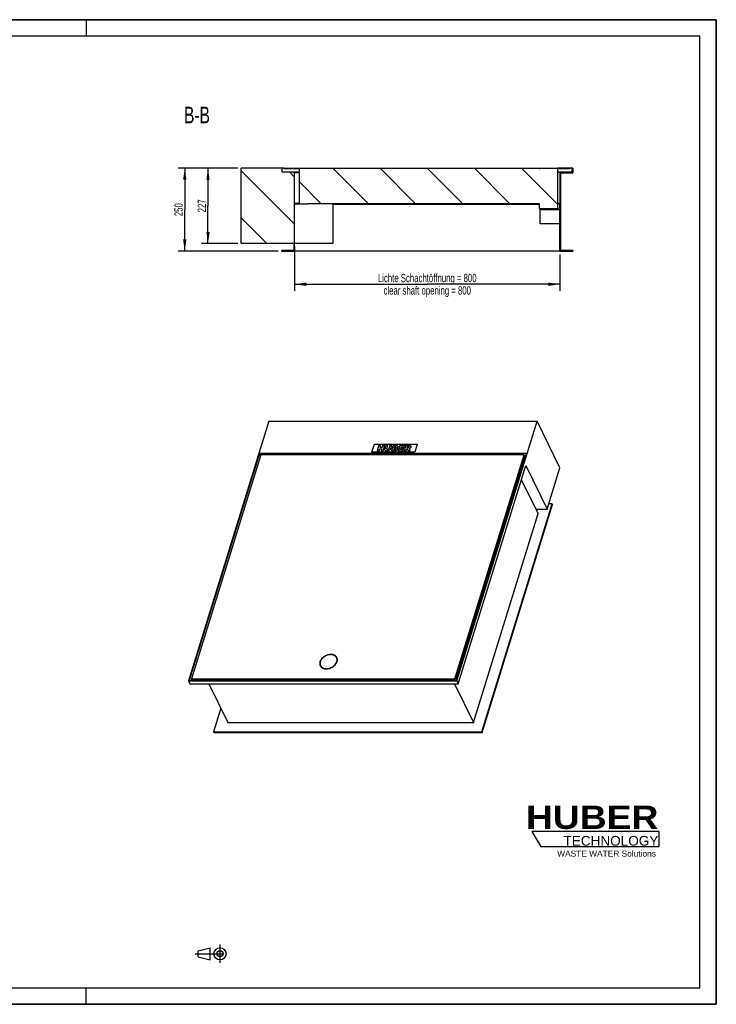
# Model space of a CAD drawing. Header units: millimetres. Extents: x 0 to 4200, y 0 to 2970.
# Tile 2 of 2: x 2100 to 4200, y 0 to 2970. Entities that reach past the tile are written whole.
import ezdxf

# ---------------------------------------------------------------- set-up
doc = ezdxf.new("R2010")
doc.units = ezdxf.units.MM
doc.header["$LTSCALE"] = 231
doc.linetypes.add('CENTER', pattern=[0.6, 0.375, -0.075, 0.075, -0.075])
doc.layers.get('0').update_dxf_attribs({"linetype": 'CONTINUOUS'})
for name, color, linetype in [('_2D-BEM', 7, 'CONTINUOUS'), ('_ACHSEN', 7, 'CONTINUOUS'), ('_KURVEN', 7, 'CONTINUOUS'), ('_ZEICHNUNGSELEM', 7, 'CONTINUOUS'), ('HUBER_Logo_BL2', 7, 'CONTINUOUS')]:
    doc.layers.add(name, color=color, linetype=linetype)
doc.styles.get("Standard").update_dxf_attribs({"font": 'txt', "width": 0.7})
doc.styles.add('TEXTSTYLE_2', font='ariblk.ttf')
doc.styles.add('TEXTSTYLE_3', font='arial.ttf')
doc.dimstyles.new('DIMSTYLE_1', dxfattribs={"dimtxt": 25, "dimasz": 35, "dimexe": 2, "dimexo": 1, "dimtad": 1, "dimdec": 1, "dimtxsty": 'STANDARD', "dimblk": '_FILLED', "dimblk1": '_FILLED', "dimblk2": '_FILLED', "dimcen": 0.09, "dimadec": 1, "dimazin": 2, "dimtp": 0.8, "dimtm": 0.8, "dimtfac": 1, "dimtdec": 1, "dimtofl": 0, "dimtmove": 0, "dimatfit": 3, "dimldrblk": '_FILLED', "dimfxl": 1, "dimtolj": 1, "dimarcsym": 0})
doc.dimstyles.new('DIMSTYLE_2', dxfattribs={"dimtxt": 25, "dimasz": 35, "dimexe": 2, "dimexo": 1, "dimtad": 1, "dimdec": 1, "dimtxsty": 'STANDARD', "dimblk": '_FILLED', "dimblk1": '_FILLED', "dimblk2": '_FILLED', "dimcen": 0.09, "dimadec": 1, "dimazin": 2, "dimtp": 0.5, "dimtm": 0.5, "dimtfac": 1, "dimtdec": 1, "dimtofl": 0, "dimtmove": 0, "dimatfit": 3, "dimldrblk": '_FILLED', "dimfxl": 1, "dimtolj": 1, "dimarcsym": 0})

# ---------------------------------------------------------------- blocks, each defined once
blk = doc.blocks.new('HUBER_LOGO_BL2', base_point=(3837.5, 503.7))
at = {"layer": 'HUBER_Logo_BL2', "color": 5, "linetype": 'CONTINUOUS'}
for p, q in [((4026.4, 521), (3643.9, 521)), ((3643.9, 521), (3670.9, 476)), ((4026.4, 521), (4026.4, 476)), ((3670.9, 476), (4026.4, 476))]:
    blk.add_line(p, q, dxfattribs=at)
at = {"layer": 'HUBER_Logo_BL2', "color": 2, "linetype": 'CONTINUOUS', "attachment_point": 3, "line_spacing_factor": 0.78}
for s, insert, char_height, width, style in [('HUBER\\P\\fArial;\\H29.25;TECHNOLOGY ', (4025.4, 599.1), 70.2, 387.672, 'TEXTSTYLE_2'), ('WASTE WATER Solutions', (4018, 463.6), 18, 297.033, 'TEXTSTYLE_3')]:
    blk.add_mtext(s, dxfattribs=dict(at, insert=insert, char_height=char_height, width=width, style=style))
blk = doc.blocks.new('_FILLED')
at = {"color": 0, "linetype": 'BYBLOCK'}
blk.add_solid([(0, 0), (-1, 0.143), (-1, -0.143)], dxfattribs=at)
blk = doc.blocks.new('*D1')
at = {"layer": '_2D-BEM', "color": 2, "linetype": 'CONTINUOUS'}
for p, q in [((2928.6, 2285), (2928.6, 2152)), ((3728.6, 2262), (3728.6, 2152)), ((2928.6, 2172), (3328.6, 2172)), ((3728.6, 2172), (3328.6, 2172))]:
    blk.add_line(p, q, dxfattribs=at)
at = {"layer": '_2D-BEM', "color": 2, "linetype": 'CONTINUOUS', "xscale": 35, "yscale": 35, "zscale": 35, "rotation": 180}
blk.add_blockref('_FILLED', (2928.6, 2172), dxfattribs=at)
at = {"layer": '_2D-BEM', "color": 2, "linetype": 'CONTINUOUS', "xscale": 35, "yscale": 35, "zscale": 35}
blk.add_blockref('_FILLED', (3728.6, 2172), dxfattribs=at)
at = {"layer": '_2D-BEM', "color": 2, "linetype": 'CONTINUOUS', "insert": (3328.6, 2203.3), "char_height": 25, "width": 702.143, "attachment_point": 2, "line_spacing_factor": 0.9}
blk.add_mtext('Lichte Schachtöffnung = 800\\Pclear shaft opening = 800', dxfattribs=at)
blk = doc.blocks.new('*D2')
at = {"layer": '_2D-BEM', "color": 2, "linetype": 'CONTINUOUS'}
for p, q in [((2757.6, 2522), (2577.6, 2522)), ((2597.6, 2522), (2597.6, 2397)), ((2597.6, 2272), (2597.6, 2397)), ((2879.6, 2272), (2577.6, 2272))]:
    blk.add_line(p, q, dxfattribs=at)
at = {"layer": '_2D-BEM', "color": 2, "linetype": 'CONTINUOUS', "xscale": 35, "yscale": 35, "zscale": 35}
for p, rotation in [((2597.6, 2522), 90), ((2597.6, 2272), 270)]:
    blk.add_blockref('_FILLED', p, dxfattribs=dict(at, rotation=rotation))
at = {"layer": '_2D-BEM', "color": 2, "linetype": 'CONTINUOUS', "insert": (2566.4, 2397), "char_height": 25, "width": 85.714, "attachment_point": 2, "rotation": 90, "line_spacing_factor": 0.9}
blk.add_mtext('250', dxfattribs=at)
blk = doc.blocks.new('*D3')
at = {"layer": '_2D-BEM', "color": 2, "linetype": 'CONTINUOUS'}
for p, q in [((2757.6, 2522), (2647.6, 2522)), ((2667.6, 2522), (2667.6, 2408.5)), ((2667.6, 2295), (2667.6, 2408.5)), ((2757.6, 2295), (2647.6, 2295))]:
    blk.add_line(p, q, dxfattribs=at)
at = {"layer": '_2D-BEM', "color": 2, "linetype": 'CONTINUOUS', "xscale": 35, "yscale": 35, "zscale": 35}
for p, rotation in [((2667.6, 2522), 90), ((2667.6, 2295), 270)]:
    blk.add_blockref('_FILLED', p, dxfattribs=dict(at, rotation=rotation))
at = {"layer": '_2D-BEM', "color": 2, "linetype": 'CONTINUOUS', "insert": (2636.4, 2408.5), "char_height": 25, "width": 88.393, "attachment_point": 2, "rotation": 90, "line_spacing_factor": 0.9}
blk.add_mtext('227', dxfattribs=at)
blk = doc.blocks.new('PROJEKTIONSMETHODE_1_BL3', base_point=(2680, 152.5))
at = {"color": 2, "linetype": 'CENTER'}
for p, q in [((2703.8, 180), (2703.8, 125)), ((2628.7, 152.5), (2731.3, 152.5))]:
    blk.add_line(p, q, dxfattribs=at)
at = {"color": 2, "linetype": 'CONTINUOUS'}
for p, q in [((2637.8, 161.7), (2674.5, 170.8)), ((2637.8, 143.3), (2637.8, 161.7)), ((2674.5, 134.2), (2674.5, 170.8)), ((2637.8, 143.3), (2674.5, 134.2))]:
    blk.add_line(p, q, dxfattribs=at)
for radius in [18.3, 9.17]:
    blk.add_circle((2703.8, 152.5), radius, dxfattribs=at)

msp = doc.modelspace()

# ---------------------------------------------------------------- hatches: boundary and pattern name
at = {"linetype": 'CONTINUOUS'}
h = msp.add_hatch(dxfattribs=at)
h.set_pattern_fill('ANSI31', color=2, angle=90, style=0, pattern_type=2)
h.set_pattern_definition([(135, (3328.62, 2522.03), (-71.118, -71.118), [])])
edge = h.paths.add_edge_path()
edge.add_line((3730.62, 2508.03), (3767.62, 2508.03))
edge.add_line((3730.62, 2508.03), (3730.62, 2274.03))
edge.add_line((3767.62, 2274.03), (3730.62, 2274.03))
edge.add_line((3767.62, 2274.03), (3767.62, 2272.03))
edge.add_line((3728.62, 2272.03), (3767.62, 2272.03))
edge.add_line((3728.62, 2272.03), (3728.62, 2397.53))
edge.add_line((3668.62, 2397.53), (3728.62, 2397.53))
edge.add_line((3668.62, 2399.53), (3668.62, 2397.53))
edge.add_line((3668.62, 2399.53), (3728.62, 2399.53))
edge.add_line((3728.62, 2399.53), (3728.62, 2414.03))
edge.add_line((3728.62, 2414.03), (3721.62, 2414.03))
edge.add_line((3721.62, 2414.03), (3721.62, 2400.03))
edge.add_line((3665.62, 2400.03), (3721.62, 2400.03))
edge.add_line((3665.62, 2416.03), (3665.62, 2400.03))
edge.add_line((2968.62, 2416.03), (3665.62, 2416.03))
edge.add_line((2968.62, 2414.03), (2968.62, 2416.03))
edge.add_line((2968.62, 2414.03), (2928.62, 2414.03))
edge.add_line((2928.62, 2272.03), (2928.62, 2414.03))
edge.add_line((2889.62, 2272.03), (2928.62, 2272.03))
edge.add_line((2889.62, 2274.03), (2889.62, 2272.03))
edge.add_line((2926.62, 2274.03), (2889.62, 2274.03))
edge.add_line((2926.62, 2295.03), (2926.62, 2274.03))
edge.add_line((2926.62, 2295.03), (2767.62, 2295.03))
edge.add_line((2767.62, 2295.03), (2767.62, 2522.03))
edge.add_line((2891.62, 2522.03), (2767.62, 2522.03))
edge.add_line((2891.62, 2510.03), (2891.62, 2522.03))
edge.add_line((2928.62, 2510.03), (2891.62, 2510.03))
edge.add_line((2928.62, 2416.03), (2928.62, 2510.03))
edge.add_line((2942.12, 2416.03), (2928.62, 2416.03))
edge.add_line((2942.12, 2520.03), (2942.12, 2416.03))
edge.add_line((2942.12, 2520.03), (2897.62, 2520.03))
edge.add_line((2897.62, 2520.03), (2897.62, 2522.03))
edge.add_line((2897.62, 2522.03), (3665.62, 2522.03))
edge.add_line((3665.62, 2522.03), (3665.62, 2520.03))
edge.add_line((3665.62, 2520.03), (3666.62, 2520.03))
edge.add_line((3666.62, 2522.03), (3666.62, 2520.03))
edge.add_line((3666.62, 2522.03), (3720.62, 2522.03))
edge.add_line((3720.62, 2522.03), (3720.62, 2520.03))
edge.add_line((3720.62, 2520.03), (3721.62, 2520.03))
edge.add_line((3721.62, 2520.03), (3721.62, 2416.03))
edge.add_line((3728.62, 2416.03), (3721.62, 2416.03))
edge.add_line((3728.62, 2510.03), (3728.62, 2416.03))
edge.add_line((3765.62, 2510.03), (3728.62, 2510.03))
edge.add_line((3765.62, 2510.03), (3765.62, 2522.03))
edge.add_line((3767.62, 2522.03), (3765.62, 2522.03))
edge.add_line((3767.62, 2522.03), (3767.62, 2508.03))
edge = h.paths.add_edge_path()
edge.add_line((3759.62, 2522.03), (3721.62, 2522.03))
edge.add_line((3759.62, 2520.03), (3759.62, 2522.03))
edge.add_line((3759.62, 2520.03), (3721.62, 2520.03))
edge.add_line((3721.62, 2522.03), (3721.62, 2520.03))

# ---------------------------------------------------------------- linework, layer by layer
at = {"color": 7, "linetype": 'CONTINUOUS'}
for p, q in [((0, 2970), (4200, 2970)), ((4200, 0), (4200, 2970)), ((2891.62, 2522.03), (2767.62, 2522.03)), ((2767.62, 2295.03), (2767.62, 2522.03)), ((2891.62, 2510.03), (2891.62, 2522.03)), ((2897.62, 2522.03), (2891.62, 2522.03)), ((2928.62, 2510.03), (2891.62, 2510.03)), ((2897.62, 2522.03), (3665.62, 2522.03)), ((2897.62, 2520.03), (2897.62, 2522.03)), ((2942.12, 2520.03), (2897.62, 2520.03)), ((2928.62, 2416.03), (2928.62, 2510.03)), ((2942.12, 2510.03), (2928.62, 2510.03)), ((2942.12, 2508.03), (2928.62, 2508.03)), ((2942.12, 2520.03), (2942.12, 2416.03)), ((3665.62, 2522.03), (3665.62, 2520.03)), ((3665.62, 2522.03), (3666.58, 2522.03)), ((3665.62, 2520.03), (3666.62, 2520.03)), ((3666.58, 2522.03), (3666.62, 2522.03)), ((3666.62, 2522.03), (3666.62, 2520.03)), ((3666.62, 2522.03), (3693.62, 2522.03)), ((3693.62, 2522.03), (3720.62, 2522.03)), ((3720.62, 2522.03), (3720.62, 2520.03)), ((3720.62, 2522.03), (3720.67, 2522.03)), ((3720.62, 2520.03), (3721.62, 2520.03)), ((3720.67, 2522.03), (3721.62, 2522.03)), ((3721.62, 2522.03), (3721.62, 2520.03)), ((3759.62, 2522.03), (3721.62, 2522.03)), ((3721.62, 2520.03), (3721.62, 2416.03)), ((3759.62, 2520.03), (3721.62, 2520.03)), ((3728.62, 2510.03), (3721.62, 2510.03)), ((3765.62, 2510.03), (3728.62, 2510.03)), ((3728.62, 2510.03), (3728.62, 2416.03)), ((3730.62, 2508.03), (3767.62, 2508.03)), ((3730.62, 2508.03), (3730.62, 2274.03)), ((3765.62, 2522.03), (3759.62, 2522.03)), ((3759.62, 2520.03), (3759.62, 2522.03)), ((3767.62, 2522.03), (3765.62, 2522.03)), ((3765.62, 2510.03), (3765.62, 2522.03)), ((3767.62, 2522.03), (3767.62, 2508.03)), ((2942.12, 2416.03), (2928.62, 2416.03)), ((2928.62, 2272.03), (2928.62, 2414.03)), ((2968.62, 2414.03), (2928.62, 2414.03)), ((2968.62, 2414.03), (2968.62, 2416.03)), ((2968.62, 2416.03), (3665.62, 2416.03)), ((3043.62, 2416.03), (3043.62, 2295.03)), ((3043.62, 2414.03), (3665.62, 2414.03)), ((3665.62, 2416.03), (3665.62, 2400.03)), ((3728.62, 2416.03), (3721.62, 2416.03)), ((3721.62, 2414.03), (3721.62, 2400.03)), ((3728.62, 2414.03), (3721.62, 2414.03)), ((3728.62, 2399.53), (3728.62, 2414.03)), ((3665.62, 2400.03), (3721.62, 2400.03)), ((3668.62, 2399.53), (3728.62, 2399.53)), ((3668.62, 2399.53), (3668.62, 2397.53)), ((3668.62, 2397.53), (3728.62, 2397.53)), ((3668.62, 2354.53), (3668.62, 2397.53)), ((3728.62, 2272.03), (3728.62, 2397.53)), ((3728.62, 2354.53), (3668.62, 2354.53)), ((2926.62, 2295.03), (2767.62, 2295.03)), ((2926.62, 2295.03), (2926.62, 2274.03)), ((3043.62, 2295.03), (2928.62, 2295.03)), ((2926.62, 2274.03), (2889.62, 2274.03)), ((2889.62, 2274.03), (2889.62, 2272.03)), ((2889.62, 2272.03), (2928.62, 2272.03)), ((3728.62, 2272.03), (2928.62, 2272.03)), ((3728.62, 2272.03), (3767.62, 2272.03)), ((3767.62, 2274.03), (3730.62, 2274.03)), ((3767.62, 2274.03), (3767.62, 2272.03)), ((2850.87, 1758.93), (2608.8, 975.6)), ((2850.87, 1758.93), (3659.56, 1758.93)), ((3417.49, 975.6), (3659.56, 1758.93)), ((3728.81, 1617.82), (3659.56, 1758.93)), ((2822.7, 1661.79), (2611.13, 977.17)), ((2826.77, 1657.1), (2618.11, 981.87)), ((3627.7, 1661.79), (2822.7, 1661.79)), ((2826.09, 1654.88), (2822.7, 1661.79)), ((3620.72, 1657.1), (2826.77, 1657.1)), ((3412.06, 981.87), (3620.72, 1657.1)), ((3412.67, 980.62), (3621.33, 1655.85)), ((3416.14, 977.17), (3627.7, 1661.79)), ((3620.72, 1657.1), (3621.33, 1655.85)), ((3625.4, 1654.34), (3620.87, 1654.34)), ((3421.76, 966.9), (3625.34, 1625.68)), ((3625.34, 1625.68), (3690.32, 1493.27)), ((3690.32, 1493.27), (3728.81, 1617.82)), ((3612.17, 1583.06), (3656.24, 1493.27)), ((3493.14, 821.44), (3705.68, 1509.2)), ((3493.75, 820.2), (3706.29, 1507.96)), ((3656.24, 1493.27), (3662.64, 1480.22)), ((3656.24, 1493.27), (3690.32, 1493.27)), ((3705.68, 1509.2), (3695.24, 1509.2)), ((3705.68, 1509.2), (3706.29, 1507.96)), ((3468.02, 850.42), (3662.64, 1480.22)), ((3055.91, 1044.22), (3055.3, 1045.46)), ((3007.43, 1020.43), (3006.82, 1021.67)), ((2618.38, 981.32), (2617.09, 977.17)), ((2618.11, 981.87), (2618.72, 980.62)), ((2618.11, 981.87), (3412.06, 981.87)), ((2618.72, 980.62), (3412.67, 980.62)), ((3412.06, 981.87), (3412.67, 980.62)), ((2608.8, 975.6), (2613.07, 966.9)), ((2608.8, 975.6), (3417.49, 975.6)), ((2611.13, 977.17), (3416.14, 977.17)), ((2613.07, 966.9), (3421.76, 966.9)), ((2670.33, 966.9), (2727.49, 850.42)), ((3410.86, 966.9), (3468.02, 850.42)), ((3417.49, 975.6), (3421.76, 966.9)), ((2706.58, 893.04), (2684.45, 821.44)), ((2727.49, 850.42), (3468.02, 850.42)), ((2684.45, 821.44), (2685.06, 820.2)), ((2684.45, 821.44), (3493.14, 821.44)), ((2685.06, 820.2), (3493.75, 820.2)), ((3493.14, 821.44), (3493.75, 820.2)), ((0, 0), (4200, 0))]:
    msp.add_line(p, q, dxfattribs=at)
at = {"color": 3, "linetype": 'CONTINUOUS'}
for p, q in [((4200, 2970), (0, 2970)), ((2300, 2970), (2300, 2920)), ((4200, 2970), (4200, 0)), ((2300, 0), (2300, 50)), ((4200, 0), (0, 0))]:
    msp.add_line(p, q, dxfattribs=at)
at = {"color": 5, "linetype": 'CONTINUOUS'}
for p, q in [((4150, 2920), (50, 2920)), ((4150, 50), (4150, 2920)), ((50, 50), (4150, 50))]:
    msp.add_line(p, q, dxfattribs=at)
at = {"color": 7, "linetype": 'CONTINUOUS'}
msp.add_arc((3024.82, 1027.78), 19.5, 166.21892, 166.49932, dxfattribs=at)
for points, knots in [([(3037.6, 1054.72), (3034.1, 1054.72), (3028.74, 1053.77), (3022.13, 1051.03), (3017.46, 1048.24), (3013.33, 1044.86), (3008.91, 1039.91), (3006.62, 1035.46), (3005.88, 1032.42)], [0, 0, 0, 0, 0.2543218, 0.3866611, 0.5188452, 0.6483179, 0.7728202, 1, 1, 1, 1]), ([(3024.53, 1012.42), (3026.84, 1012.42), (3031.57, 1012.98), (3038.4, 1015.24), (3044.71, 1018.8), (3050.07, 1023.4), (3054.1, 1028.75), (3056.5, 1034.49), (3056.96, 1039.38), (3056.32, 1043), (3055.69, 1044.67), (3055.3, 1045.46)], [0, 0, 0, 0, 0.1326395, 0.2708734, 0.4100994, 0.5455252, 0.673105, 0.7905136, 0.8981194, 0.9494753, 1, 1, 1, 1]), ([(3055.3, 1045.46), (3054.6, 1046.89), (3052.65, 1049.58), (3048.46, 1052.54), (3043.3, 1054.34), (3039.54, 1054.72), (3037.6, 1054.72)], [0, 0, 0, 0, 0.2268552, 0.4650458, 0.722054, 1, 1, 1, 1]), ([(3005.85, 1032.33), (3005.42, 1030.52), (3005.16, 1027.71), (3005.81, 1024.12), (3006.44, 1022.46), (3006.82, 1021.67)], [0, 0, 0, 0, 0.5135221, 0.7587221, 1, 1, 1, 1]), ([(3006.82, 1021.67), (3007.52, 1020.25), (3009.48, 1017.56), (3013.66, 1014.59), (3018.82, 1012.79), (3022.58, 1012.42), (3024.53, 1012.42)], [0, 0, 0, 0, 0.2268552, 0.4650458, 0.722054, 1, 1, 1, 1])]:
    msp.add_open_spline(points, degree=3, knots=knots, dxfattribs=at)
at = {"layer": '_ACHSEN', "color": 7, "linetype": 'CONTINUOUS'}
for centre, radius, start, end in [((3043.67, 1038.21), 14.64, 29.15698, 31.55355), ((3019.67, 1026.43), 14.63, 200.71839, 203.37142)]:
    msp.add_arc(centre, radius, start, end, dxfattribs=at)
for points, knots in [([(3056.2, 1045.9), (3055.73, 1046.87), (3054.55, 1048.71), (3052.19, 1051.07), (3049.3, 1052.98), (3045.96, 1054.38), (3042.26, 1055.26), (3036.85, 1055.71), (3029.74, 1054.83), (3022.9, 1052.27), (3017.81, 1049.31), (3013.22, 1045.86), (3008.52, 1040.84), (3006.03, 1036.01), (3005.27, 1033.57)], [0, 0, 0, 0, 0.0507441, 0.1026258, 0.1566029, 0.2133314, 0.2731225, 0.335958, 0.4690679, 0.6082314, 0.678196, 0.7472222, 0.8792136, 1, 1, 1, 1]), ([(3056.14, 1045.87), (3055.69, 1046.61), (3054.63, 1048.02), (3052, 1050.53), (3049.54, 1051.9), (3047.81, 1052.58)], [0, 0, 0, 0, 0.2398536, 0.484962, 1, 1, 1, 1]), ([(3056.98, 1033.99), (3057.36, 1035.74), (3057.55, 1038.43), (3056.89, 1041.87), (3056.28, 1043.46), (3055.91, 1044.22)], [0, 0, 0, 0, 0.5126466, 0.7581467, 1, 1, 1, 1]), ([(3056.85, 1033.57), (3057.18, 1034.63), (3057.66, 1036.77), (3057.81, 1039.99), (3057.35, 1043.07), (3056.64, 1045), (3056.2, 1045.9)], [0, 0, 0, 0, 0.264425, 0.5170838, 0.7609157, 1, 1, 1, 1]), ([(3005.27, 1033.57), (3004.94, 1032.5), (3004.46, 1030.37), (3004.32, 1027.15), (3004.77, 1024.06), (3005.48, 1022.14), (3005.93, 1021.23)], [0, 0, 0, 0, 0.264425, 0.5170838, 0.7609157, 1, 1, 1, 1]), ([(3005.76, 1031.91), (3005.25, 1030.12), (3004.84, 1027.36), (3005.21, 1023.76), (3005.68, 1022.06), (3005.99, 1021.26)], [0, 0, 0, 0, 0.5149404, 0.7600804, 1, 1, 1, 1]), ([(3005.93, 1021.23), (3006.4, 1020.27), (3007.57, 1018.42), (3009.93, 1016.06), (3012.82, 1014.16), (3016.16, 1012.75), (3019.86, 1011.88), (3025.27, 1011.43), (3032.38, 1012.3), (3039.22, 1014.86), (3044.31, 1017.83), (3048.9, 1021.27), (3053.6, 1026.29), (3056.1, 1031.13), (3056.85, 1033.57)], [0, 0, 0, 0, 0.0507441, 0.1026258, 0.1566029, 0.2133314, 0.2731225, 0.335958, 0.4690679, 0.6082314, 0.678196, 0.7472222, 0.8792136, 1, 1, 1, 1]), ([(3007.43, 1020.43), (3007.81, 1019.67), (3008.7, 1018.2), (3011.03, 1015.57), (3013.3, 1014.07), (3014.92, 1013.3)], [0, 0, 0, 0, 0.2417792, 0.4872404, 1, 1, 1, 1])]:
    msp.add_open_spline(points, degree=3, knots=knots, dxfattribs=at)
at = {"layer": '_KURVEN', "color": 4, "linetype": 'CONTINUOUS'}
for p, q in [((3161.93, 1665.71), (3169.2, 1689.21)), ((3290.88, 1665.71), (3161.93, 1665.71)), ((3169.2, 1689.21), (3298.15, 1689.21)), ((3182.64, 1685.29), (3177.8, 1669.63)), ((3177.8, 1669.63), (3183.49, 1669.63)), ((3188.33, 1685.29), (3182.64, 1685.29)), ((3183.49, 1669.63), (3185.45, 1675.97)), ((3185.45, 1675.97), (3191.67, 1675.97)), ((3186.64, 1679.81), (3188.33, 1685.29)), ((3192.86, 1679.81), (3186.64, 1679.81)), ((3191.67, 1675.97), (3189.71, 1669.63)), ((3189.71, 1669.63), (3195.43, 1669.63)), ((3194.55, 1685.29), (3192.86, 1679.81)), ((3200.27, 1685.29), (3194.55, 1685.29)), ((3195.43, 1669.63), (3200.27, 1685.29)), ((3204.06, 1685.29), (3201.18, 1675.95)), ((3209.74, 1685.29), (3204.06, 1685.29)), ((3206.79, 1675.73), (3209.74, 1685.29)), ((3216.04, 1685.29), (3213.08, 1675.73)), ((3221.72, 1685.29), (3216.04, 1685.29)), ((3218.83, 1675.95), (3221.72, 1685.29)), ((3225.5, 1685.29), (3220.66, 1669.63)), ((3220.66, 1669.63), (3230.48, 1669.63)), ((3236.15, 1685.29), (3225.5, 1685.29)), ((3227.44, 1672.99), (3228.42, 1676.17)), ((3230.34, 1672.99), (3227.44, 1672.99)), ((3228.42, 1676.17), (3231.31, 1676.17)), ((3229.34, 1679.15), (3230.26, 1682.12)), ((3231.82, 1679.15), (3229.34, 1679.15)), ((3230.26, 1682.12), (3232.77, 1682.12)), ((3245.49, 1685.29), (3240.65, 1669.63)), ((3240.65, 1669.63), (3256.18, 1669.63)), ((3260.75, 1685.29), (3245.49, 1685.29)), ((3247.45, 1673.18), (3248.41, 1676.26)), ((3257.28, 1673.18), (3247.45, 1673.18)), ((3248.41, 1676.26), (3257.26, 1676.26)), ((3249.39, 1679.46), (3250.16, 1681.95)), ((3258.25, 1679.46), (3249.39, 1679.46)), ((3250.16, 1681.95), (3259.71, 1681.95)), ((3256.18, 1669.63), (3257.28, 1673.18)), ((3257.26, 1676.26), (3258.25, 1679.46)), ((3264.16, 1685.29), (3259.32, 1669.63)), ((3259.32, 1669.63), (3265.04, 1669.63)), ((3259.71, 1681.95), (3260.75, 1685.29)), ((3273.65, 1685.29), (3264.16, 1685.29)), ((3265.04, 1669.63), (3267, 1675.99)), ((3267, 1675.99), (3267.51, 1675.99)), ((3267.92, 1678.95), (3268.9, 1682.13)), ((3270.32, 1678.95), (3267.92, 1678.95)), ((3268.9, 1682.13), (3271.4, 1682.13)), ((3269.45, 1674.42), (3271.01, 1669.63)), ((3271.01, 1669.63), (3277.44, 1669.63)), ((3277.44, 1669.63), (3276.08, 1674.16)), ((3298.15, 1689.21), (3290.88, 1665.71))]:
    msp.add_line(p, q, dxfattribs=at)
for points in [[(3200.88, 1673.3), (3200.84, 1674.31), (3200.94, 1675.19), (3201.18, 1675.95)], [(3201.54, 1671.5), (3201.12, 1672.09), (3200.91, 1672.68), (3200.88, 1673.3)], [(3203.08, 1670.15), (3202.46, 1670.47), (3201.95, 1670.92), (3201.54, 1671.5)], [(3205.53, 1669.52), (3204.51, 1669.63), (3203.68, 1669.83), (3203.08, 1670.15)], [(3208.42, 1669.36), (3207.52, 1669.36), (3206.56, 1669.41), (3205.53, 1669.52)], [(3206.79, 1675.73), (3206.52, 1674.88), (3206.59, 1674.21), (3207, 1673.73)], [(3207, 1673.73), (3207.4, 1673.25), (3208.11, 1673.02), (3209.1, 1673.02)], [(3212.56, 1669.88), (3211.36, 1669.54), (3209.97, 1669.36), (3208.42, 1669.36)], [(3209.1, 1673.02), (3210.08, 1673.02), (3210.92, 1673.25), (3211.62, 1673.72)], [(3211.62, 1673.72), (3212.32, 1674.19), (3212.81, 1674.86), (3213.08, 1675.73)], [(3215.24, 1671.18), (3214.32, 1670.56), (3213.44, 1670.13), (3212.56, 1669.88)], [(3217.51, 1673.34), (3216.91, 1672.51), (3216.16, 1671.8), (3215.24, 1671.18)], [(3218.83, 1675.95), (3218.54, 1675.02), (3218.1, 1674.16), (3217.51, 1673.34)], [(3230.34, 1672.99), (3231.32, 1672.99), (3232.06, 1673.13), (3232.55, 1673.43)], [(3233.1, 1669.84), (3231.77, 1669.69), (3230.9, 1669.63), (3230.48, 1669.63)], [(3233.27, 1675.74), (3232.95, 1676.02), (3232.3, 1676.17), (3231.31, 1676.17)], [(3231.82, 1679.15), (3232.7, 1679.15), (3233.35, 1679.28), (3233.78, 1679.53)], [(3232.55, 1673.43), (3233.05, 1673.73), (3233.37, 1674.13), (3233.53, 1674.63)], [(3234.46, 1681.74), (3234.19, 1681.99), (3233.63, 1682.12), (3232.77, 1682.12)], [(3235.42, 1670.35), (3234.87, 1670.12), (3234.09, 1669.95), (3233.1, 1669.84)], [(3233.53, 1674.63), (3233.67, 1675.09), (3233.58, 1675.46), (3233.27, 1675.74)], [(3233.78, 1679.53), (3234.22, 1679.79), (3234.51, 1680.18), (3234.66, 1680.67)], [(3234.66, 1680.67), (3234.8, 1681.12), (3234.74, 1681.48), (3234.46, 1681.74)], [(3237.72, 1671.89), (3237.06, 1671.24), (3236.3, 1670.73), (3235.42, 1670.35)], [(3236.15, 1685.29), (3237.93, 1685.29), (3239.17, 1684.92), (3239.89, 1684.17)], [(3238.71, 1679.01), (3238.12, 1678.56), (3237.35, 1678.22), (3236.4, 1677.96)], [(3236.4, 1677.96), (3237.64, 1677.69), (3238.46, 1677.23), (3238.89, 1676.56)], [(3239.06, 1674.08), (3238.81, 1673.27), (3238.36, 1672.53), (3237.72, 1671.89)], [(3240.47, 1681.39), (3240.18, 1680.46), (3239.59, 1679.67), (3238.71, 1679.01)], [(3238.89, 1676.56), (3239.31, 1675.9), (3239.37, 1675.08), (3239.06, 1674.08)], [(3239.89, 1684.17), (3240.62, 1683.42), (3240.81, 1682.49), (3240.47, 1681.39)], [(3268.78, 1675.62), (3268.45, 1675.86), (3268.02, 1675.99), (3267.51, 1675.99)], [(3269.45, 1674.42), (3269.25, 1675.03), (3269.03, 1675.43), (3268.78, 1675.62)], [(3270.32, 1678.95), (3270.57, 1678.95), (3271.09, 1679.01), (3271.89, 1679.15)], [(3273.4, 1681.72), (3273.11, 1681.99), (3272.43, 1682.13), (3271.4, 1682.13)], [(3271.89, 1679.15), (3272.29, 1679.22), (3272.64, 1679.39), (3272.97, 1679.65)], [(3272.97, 1679.65), (3273.28, 1679.91), (3273.5, 1680.22), (3273.61, 1680.56)], [(3273.61, 1680.56), (3273.76, 1681.06), (3273.69, 1681.45), (3273.4, 1681.72)], [(3275.82, 1677.15), (3275.26, 1676.91), (3274.53, 1676.7), (3273.62, 1676.54)], [(3273.62, 1676.54), (3274.24, 1676.34), (3274.68, 1676.15), (3274.93, 1675.96)], [(3273.65, 1685.29), (3275.41, 1685.29), (3276.71, 1685.17), (3277.57, 1684.91)], [(3274.93, 1675.96), (3275.1, 1675.83), (3275.32, 1675.56), (3275.59, 1675.13)], [(3275.59, 1675.13), (3275.85, 1674.72), (3276.01, 1674.39), (3276.08, 1674.16)], [(3278.09, 1678.69), (3277.46, 1678.06), (3276.7, 1677.55), (3275.82, 1677.15)], [(3277.57, 1684.91), (3278.42, 1684.65), (3279.01, 1684.17), (3279.37, 1683.48)], [(3279.44, 1680.95), (3279.17, 1680.07), (3278.72, 1679.32), (3278.09, 1678.69)], [(3279.37, 1683.48), (3279.72, 1682.78), (3279.75, 1681.94), (3279.44, 1680.95)]]:
    msp.add_open_spline(points, degree=3, dxfattribs=at)

# ---------------------------------------------------------------- block references
at = {"color": 2, "linetype": 'CONTINUOUS'}
msp.add_blockref('PROJEKTIONSMETHODE_1_BL3', (2680, 152.5), dxfattribs=at)
at = {"layer": 'HUBER_Logo_BL2'}
msp.add_blockref('HUBER_LOGO_BL2', (3837.5, 503.74), dxfattribs=at)

# ---------------------------------------------------------------- texts
at = {"layer": '_ZEICHNUNGSELEM', "color": 2, "linetype": 'CONTINUOUS', "insert": (2673.39, 2707.54), "char_height": 50, "width": 171.4286, "attachment_point": 3, "line_spacing_factor": 0.9}
msp.add_mtext('B-B', dxfattribs=at)

# ---------------------------------------------------------------- dimensions: what is measured, and where the dimension line sits
at = {"layer": '_2D-BEM', "color": 2, "linetype": 'CONTINUOUS'}
for base, p1, picture, middle in [((2597.62, 2522.03), (2880.62, 2272.03), '*D2', (2597.62, 2393.46)), ((2667.62, 2522.03), (2758.62, 2295.03), '*D3', (2667.62, 2404.96))]:
    dim = msp.add_linear_dim(base=base, p1=p1, p2=(2758.62, 2522.03), angle=90, dimstyle='DIMSTYLE_2', dxfattribs=at)
    dim.commit()
    dim.dimension.update_dxf_attribs({"geometry": picture, "text_midpoint": middle, "dimtype": 160})
dim = msp.add_linear_dim(base=(3728.62, 2172.03), p1=(2928.62, 2286.03), p2=(3728.62, 2263.03), text='Lichte Schachtöffnung = <>\\Pclear shaft opening = 800', dimstyle='DIMSTYLE_1', dxfattribs=at)
dim.commit()
dim.dimension.update_dxf_attribs({"geometry": '*D1', "text_midpoint": (3328.62, 2172.03), "dimtype": 160})

doc.saveas('drawing.dxf')
